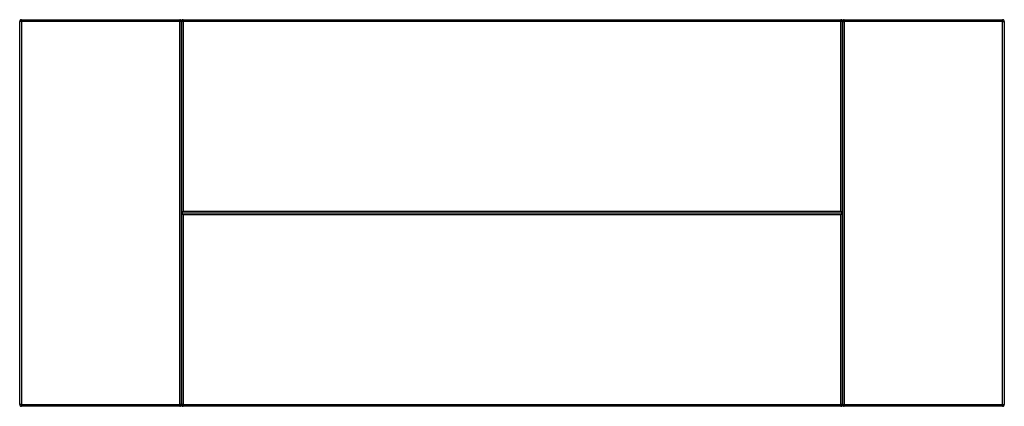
# Model space of a CAD drawing. Header units: millimetres. Extents: x -3845 to -1045, y -826 to 274.
import ezdxf

# ---------------------------------------------------------------- set-up
doc = ezdxf.new("R2010")
doc.units = ezdxf.units.MM
doc.layers.get('0').update_dxf_attribs({"true_color": 0x000000})

msp = doc.modelspace()

# ---------------------------------------------------------------- linework, layer by layer
at = {"linetype": 'Continuous', "lineweight": 25}
for points in [[(-3839.9, 274), (-3840, 274), (-3840.2, 273.9), (-3840.4, 273.9), (-3840.5, 273.9), (-3840.7, 273.9), (-3840.9, 273.9), (-3841, 273.8), (-3841.2, 273.8), (-3841.4, 273.7), (-3841.5, 273.7), (-3841.7, 273.6), (-3841.9, 273.5), (-3842, 273.5), (-3842.2, 273.4), (-3842.3, 273.3), (-3842.5, 273.2), (-3842.6, 273.1), (-3842.7, 273), (-3842.9, 272.9), (-3843, 272.8), (-3843.1, 272.7), (-3843.3, 272.6), (-3843.4, 272.5), (-3843.5, 272.4), (-3843.6, 272.2), (-3843.7, 272.1), (-3843.8, 272), (-3843.9, 271.8), (-3844, 271.7), (-3844.1, 271.6), (-3844.2, 271.4), (-3844.3, 271.3), (-3844.4, 271.1), (-3844.4, 270.9), (-3844.5, 270.8), (-3844.6, 270.6), (-3844.6, 270.5), (-3844.7, 270.3), (-3844.7, 270.1), (-3844.8, 270), (-3844.8, 269.8), (-3844.8, 269.6), (-3844.8, 269.5), (-3844.8, 269.3), (-3844.9, 269.1), (-3844.9, 269)], [(-3839.9, 269), (-3844.9, 269)], [(-3844.9, -821), (-3844.9, 269)], [(-3839.9, 274), (-3839.9, 269)], [(-3839.9, 274), (-3389.9, 274)], [(-3839.9, 269), (-3839.9, -821)], [(-3389.9, 269), (-3839.9, 269)], [(-3389.9, 274), (-3389.9, 269)], [(-3384.9, 269), (-3384.9, 269.1), (-3384.9, 269.3), (-3384.9, 269.5), (-3384.9, 269.6), (-3384.9, 269.8), (-3385, 270), (-3385, 270.1), (-3385.1, 270.3), (-3385.1, 270.5), (-3385.2, 270.6), (-3385.2, 270.8), (-3385.3, 270.9), (-3385.4, 271.1), (-3385.4, 271.3), (-3385.5, 271.4), (-3385.6, 271.6), (-3385.7, 271.7), (-3385.8, 271.8), (-3385.9, 272), (-3386, 272.1), (-3386.1, 272.2), (-3386.2, 272.4), (-3386.3, 272.5), (-3386.5, 272.6), (-3386.6, 272.7), (-3386.7, 272.8), (-3386.9, 272.9), (-3387, 273), (-3387.1, 273.1), (-3387.3, 273.2), (-3387.4, 273.3), (-3387.6, 273.4), (-3387.7, 273.5), (-3387.9, 273.5), (-3388, 273.6), (-3388.2, 273.7), (-3388.4, 273.7), (-3388.5, 273.8), (-3388.7, 273.8), (-3388.9, 273.9), (-3389, 273.9), (-3389.2, 273.9), (-3389.4, 273.9), (-3389.5, 273.9), (-3389.7, 274), (-3389.9, 274)], [(-3389.9, -821), (-3389.9, 269)], [(-3384.9, 269), (-3389.9, 269)], [(-3379.9, 274), (-3380, 274), (-3380.2, 273.9), (-3380.4, 273.9), (-3380.6, 273.9), (-3380.7, 273.9), (-3380.9, 273.9), (-3381.1, 273.8), (-3381.2, 273.8), (-3381.4, 273.7), (-3381.5, 273.7), (-3381.7, 273.6), (-3381.9, 273.5), (-3382, 273.5), (-3382.2, 273.4), (-3382.3, 273.3), (-3382.5, 273.2), (-3382.6, 273.1), (-3382.8, 273), (-3382.9, 272.9), (-3383, 272.8), (-3383.2, 272.7), (-3383.3, 272.6), (-3383.4, 272.5), (-3383.5, 272.4), (-3383.6, 272.2), (-3383.8, 272.1), (-3383.9, 272), (-3384, 271.8), (-3384.1, 271.7), (-3384.1, 271.6), (-3384.2, 271.4), (-3384.3, 271.3), (-3384.4, 271.1), (-3384.5, 270.9), (-3384.5, 270.8), (-3384.6, 270.6), (-3384.6, 270.5), (-3384.7, 270.3), (-3384.7, 270.1), (-3384.8, 270), (-3384.8, 269.8), (-3384.8, 269.6), (-3384.8, 269.5), (-3384.9, 269.3), (-3384.9, 269.1), (-3384.9, 269)], [(-3379.9, 269), (-3384.9, 269)], [(-3384.9, -276), (-3384.9, 269)], [(-3384.9, 269), (-3384.9, -821)], [(-3379.9, 269), (-3379.9, 274)], [(-3379.9, 274), (-1509.8, 274)], [(-1509.8, 269), (-3379.9, 269)], [(-3379.9, 269), (-3379.9, -271)], [(-1509.8, 269), (-1509.8, 274)], [(-1504.8, 269), (-1504.8, 269.1), (-1504.9, 269.3), (-1504.9, 269.5), (-1504.9, 269.6), (-1504.9, 269.8), (-1504.9, 270), (-1505, 270.1), (-1505, 270.3), (-1505.1, 270.5), (-1505.1, 270.6), (-1505.2, 270.8), (-1505.3, 270.9), (-1505.3, 271.1), (-1505.4, 271.3), (-1505.5, 271.4), (-1505.6, 271.6), (-1505.7, 271.7), (-1505.8, 271.8), (-1505.9, 272), (-1506, 272.1), (-1506.1, 272.2), (-1506.2, 272.4), (-1506.3, 272.5), (-1506.4, 272.6), (-1506.6, 272.7), (-1506.7, 272.8), (-1506.8, 272.9), (-1507, 273), (-1507.1, 273.1), (-1507.2, 273.2), (-1507.4, 273.3), (-1507.5, 273.4), (-1507.7, 273.5), (-1507.9, 273.5), (-1508, 273.6), (-1508.2, 273.7), (-1508.3, 273.7), (-1508.5, 273.8), (-1508.7, 273.8), (-1508.8, 273.9), (-1509, 273.9), (-1509.2, 273.9), (-1509.3, 273.9), (-1509.5, 273.9), (-1509.7, 274), (-1509.8, 274)], [(-1504.8, 269), (-1509.8, 269)], [(-1509.8, -271), (-1509.8, 269)], [(-1499.8, 274), (-1500, 274), (-1500.2, 273.9), (-1500.4, 273.9), (-1500.5, 273.9), (-1500.7, 273.9), (-1500.9, 273.9), (-1501, 273.8), (-1501.2, 273.8), (-1501.4, 273.7), (-1501.5, 273.7), (-1501.7, 273.6), (-1501.8, 273.5), (-1502, 273.5), (-1502.1, 273.4), (-1502.3, 273.3), (-1502.4, 273.2), (-1502.6, 273.1), (-1502.7, 273), (-1502.9, 272.9), (-1503, 272.8), (-1503.1, 272.7), (-1503.3, 272.6), (-1503.4, 272.5), (-1503.5, 272.4), (-1503.6, 272.2), (-1503.7, 272.1), (-1503.8, 272), (-1503.9, 271.8), (-1504, 271.7), (-1504.1, 271.6), (-1504.2, 271.4), (-1504.3, 271.3), (-1504.4, 271.1), (-1504.4, 270.9), (-1504.5, 270.8), (-1504.6, 270.6), (-1504.6, 270.5), (-1504.7, 270.3), (-1504.7, 270.1), (-1504.7, 270), (-1504.8, 269.8), (-1504.8, 269.6), (-1504.8, 269.5), (-1504.8, 269.3), (-1504.8, 269.1), (-1504.8, 269)], [(-1504.8, -821), (-1504.8, 269)], [(-1504.8, 269), (-1499.8, 269)], [(-1504.8, 269), (-1504.8, -276)], [(-1499.8, 269), (-1499.8, 274)], [(-1499.8, 274), (-1049.9, 274)], [(-1499.8, 269), (-1499.8, -821)], [(-1049.9, 269), (-1499.8, 269)], [(-1049.9, 269), (-1049.9, 274)], [(-1044.9, 269), (-1044.9, 269.1), (-1044.9, 269.3), (-1044.9, 269.5), (-1044.9, 269.6), (-1044.9, 269.8), (-1045, 270), (-1045, 270.1), (-1045, 270.3), (-1045.1, 270.5), (-1045.1, 270.6), (-1045.2, 270.8), (-1045.3, 270.9), (-1045.3, 271.1), (-1045.4, 271.3), (-1045.5, 271.4), (-1045.6, 271.6), (-1045.7, 271.7), (-1045.8, 271.8), (-1045.9, 272), (-1046, 272.1), (-1046.1, 272.2), (-1046.2, 272.4), (-1046.3, 272.5), (-1046.4, 272.6), (-1046.6, 272.7), (-1046.7, 272.8), (-1046.8, 272.9), (-1047, 273), (-1047.1, 273.1), (-1047.3, 273.2), (-1047.4, 273.3), (-1047.6, 273.4), (-1047.7, 273.5), (-1047.9, 273.5), (-1048, 273.6), (-1048.2, 273.7), (-1048.3, 273.7), (-1048.5, 273.8), (-1048.7, 273.8), (-1048.8, 273.9), (-1049, 273.9), (-1049.2, 273.9), (-1049.3, 273.9), (-1049.5, 273.9), (-1049.7, 274), (-1049.9, 274)], [(-1049.9, -821), (-1049.9, 269)], [(-1049.9, 269), (-1044.9, 269)], [(-1044.9, 269), (-1044.9, -821)], [(-3384.9, -276), (-3384.8, -275.9), (-3384.5, -275.7), (-3384, -275.2), (-3383.4, -274.6), (-3382.7, -273.8), (-3381.8, -273), (-3380.8, -272), (-3379.9, -271)], [(-3384.9, -276), (-1504.8, -276)], [(-3379.9, -281), (-3380.8, -280.1), (-3381.8, -279.1), (-3382.7, -278.3), (-3383.4, -277.5), (-3384, -276.9), (-3384.5, -276.4), (-3384.8, -276.1), (-3384.9, -276)], [(-3384.9, -821), (-3384.9, -276)], [(-3379.9, -271), (-1509.8, -271)], [(-1504.8, -276), (-1504.9, -276), (-1505.1, -275.7), (-1505.5, -275.4), (-1506, -274.9), (-1506.6, -274.3), (-1507.3, -273.5), (-1508.1, -272.8), (-1509, -271.9), (-1509.8, -271)], [(-1504.8, -276), (-1504.9, -276.1), (-1505.1, -276.3), (-1505.5, -276.7), (-1506, -277.2), (-1506.6, -277.8), (-1507.3, -278.5), (-1508.1, -279.3), (-1509, -280.2), (-1509.8, -281)], [(-1504.8, -276), (-1504.8, -821)], [(-1509.8, -281), (-3379.9, -281)], [(-3379.9, -281), (-3379.9, -821)], [(-1509.8, -821), (-1509.8, -281)], [(-3839.9, -821), (-3844.9, -821)], [(-3844.9, -821), (-3844.9, -821.2), (-3844.8, -821.4), (-3844.8, -821.6), (-3844.8, -821.7), (-3844.8, -821.9), (-3844.8, -822.1), (-3844.7, -822.2), (-3844.7, -822.4), (-3844.6, -822.6), (-3844.6, -822.7), (-3844.5, -822.9), (-3844.4, -823), (-3844.4, -823.2), (-3844.3, -823.3), (-3844.2, -823.5), (-3844.1, -823.6), (-3844, -823.8), (-3843.9, -823.9), (-3843.8, -824.1), (-3843.7, -824.2), (-3843.6, -824.3), (-3843.5, -824.5), (-3843.4, -824.6), (-3843.3, -824.7), (-3843.1, -824.8), (-3843, -824.9), (-3842.9, -825), (-3842.7, -825.1), (-3842.6, -825.2), (-3842.5, -825.3), (-3842.3, -825.4), (-3842.2, -825.5), (-3842, -825.6), (-3841.9, -825.6), (-3841.7, -825.7), (-3841.5, -825.8), (-3841.4, -825.8), (-3841.2, -825.9), (-3841, -825.9), (-3840.9, -825.9), (-3840.7, -826), (-3840.5, -826), (-3840.4, -826), (-3840.2, -826), (-3840, -826), (-3839.9, -826)], [(-3839.9, -821), (-3389.9, -821)], [(-3839.9, -821), (-3839.9, -826)], [(-3389.9, -826), (-3839.9, -826)], [(-3389.9, -826), (-3389.7, -826), (-3389.5, -826), (-3389.4, -826), (-3389.2, -826), (-3389, -826), (-3388.9, -825.9), (-3388.7, -825.9), (-3388.5, -825.9), (-3388.4, -825.8), (-3388.2, -825.8), (-3388, -825.7), (-3387.9, -825.6), (-3387.7, -825.6), (-3387.6, -825.5), (-3387.4, -825.4), (-3387.3, -825.3), (-3387.1, -825.2), (-3387, -825.1), (-3386.9, -825), (-3386.7, -824.9), (-3386.6, -824.8), (-3386.5, -824.7), (-3386.3, -824.6), (-3386.2, -824.5), (-3386.1, -824.3), (-3386, -824.2), (-3385.9, -824.1), (-3385.8, -823.9), (-3385.7, -823.8), (-3385.6, -823.6), (-3385.5, -823.5), (-3385.4, -823.3), (-3385.4, -823.2), (-3385.3, -823), (-3385.2, -822.9), (-3385.2, -822.7), (-3385.1, -822.6), (-3385.1, -822.4), (-3385, -822.2), (-3385, -822.1), (-3384.9, -821.9), (-3384.9, -821.7), (-3384.9, -821.6), (-3384.9, -821.4), (-3384.9, -821.2), (-3384.9, -821)], [(-3389.9, -821), (-3389.9, -826)], [(-3384.9, -821), (-3389.9, -821)], [(-3379.9, -821), (-3384.9, -821)], [(-3384.9, -821), (-3384.9, -821.2), (-3384.9, -821.4), (-3384.8, -821.6), (-3384.8, -821.7), (-3384.8, -821.9), (-3384.8, -822.1), (-3384.7, -822.2), (-3384.7, -822.4), (-3384.6, -822.6), (-3384.6, -822.7), (-3384.5, -822.9), (-3384.5, -823), (-3384.4, -823.2), (-3384.3, -823.3), (-3384.2, -823.5), (-3384.1, -823.6), (-3384.1, -823.8), (-3384, -823.9), (-3383.9, -824.1), (-3383.8, -824.2), (-3383.6, -824.3), (-3383.5, -824.5), (-3383.4, -824.6), (-3383.3, -824.7), (-3383.2, -824.8), (-3383, -824.9), (-3382.9, -825), (-3382.8, -825.1), (-3382.6, -825.2), (-3382.5, -825.3), (-3382.3, -825.4), (-3382.2, -825.5), (-3382, -825.6), (-3381.9, -825.6), (-3381.7, -825.7), (-3381.5, -825.8), (-3381.4, -825.8), (-3381.2, -825.9), (-3381.1, -825.9), (-3380.9, -825.9), (-3380.7, -826), (-3380.6, -826), (-3380.4, -826), (-3380.2, -826), (-3380, -826), (-3379.9, -826)], [(-3379.9, -821), (-1509.8, -821)], [(-3379.9, -826), (-3379.9, -821)], [(-1509.8, -826), (-3379.9, -826)], [(-1504.8, -821), (-1509.8, -821)], [(-1509.8, -821), (-1509.8, -826)], [(-1509.8, -826), (-1509.7, -826), (-1509.5, -826), (-1509.3, -826), (-1509.2, -826), (-1509, -826), (-1508.8, -825.9), (-1508.7, -825.9), (-1508.5, -825.9), (-1508.3, -825.8), (-1508.2, -825.8), (-1508, -825.7), (-1507.9, -825.6), (-1507.7, -825.6), (-1507.5, -825.5), (-1507.4, -825.4), (-1507.2, -825.3), (-1507.1, -825.2), (-1507, -825.1), (-1506.8, -825), (-1506.7, -824.9), (-1506.6, -824.8), (-1506.4, -824.7), (-1506.3, -824.6), (-1506.2, -824.5), (-1506.1, -824.3), (-1506, -824.2), (-1505.9, -824.1), (-1505.8, -823.9), (-1505.7, -823.8), (-1505.6, -823.6), (-1505.5, -823.5), (-1505.4, -823.3), (-1505.3, -823.2), (-1505.3, -823), (-1505.2, -822.9), (-1505.1, -822.7), (-1505.1, -822.6), (-1505, -822.4), (-1505, -822.2), (-1504.9, -822.1), (-1504.9, -821.9), (-1504.9, -821.7), (-1504.9, -821.6), (-1504.9, -821.4), (-1504.8, -821.2), (-1504.8, -821)], [(-1504.8, -821), (-1499.8, -821)], [(-1504.8, -821), (-1504.8, -821.2), (-1504.8, -821.4), (-1504.8, -821.6), (-1504.8, -821.7), (-1504.8, -821.9), (-1504.7, -822.1), (-1504.7, -822.2), (-1504.7, -822.4), (-1504.6, -822.6), (-1504.6, -822.7), (-1504.5, -822.9), (-1504.4, -823), (-1504.4, -823.2), (-1504.3, -823.3), (-1504.2, -823.5), (-1504.1, -823.6), (-1504, -823.8), (-1503.9, -823.9), (-1503.8, -824.1), (-1503.7, -824.2), (-1503.6, -824.3), (-1503.5, -824.5), (-1503.4, -824.6), (-1503.3, -824.7), (-1503.1, -824.8), (-1503, -824.9), (-1502.9, -825), (-1502.7, -825.1), (-1502.6, -825.2), (-1502.4, -825.3), (-1502.3, -825.4), (-1502.1, -825.5), (-1502, -825.6), (-1501.8, -825.6), (-1501.7, -825.7), (-1501.5, -825.8), (-1501.4, -825.8), (-1501.2, -825.9), (-1501, -825.9), (-1500.9, -825.9), (-1500.7, -826), (-1500.5, -826), (-1500.4, -826), (-1500.2, -826), (-1500, -826), (-1499.8, -826)], [(-1499.8, -826), (-1499.8, -821)], [(-1499.8, -821), (-1049.9, -821)], [(-1049.9, -826), (-1499.8, -826)], [(-1049.9, -826), (-1049.9, -821)], [(-1049.9, -821), (-1044.9, -821)], [(-1049.9, -826), (-1049.7, -826), (-1049.5, -826), (-1049.3, -826), (-1049.2, -826), (-1049, -826), (-1048.8, -825.9), (-1048.7, -825.9), (-1048.5, -825.9), (-1048.3, -825.8), (-1048.2, -825.8), (-1048, -825.7), (-1047.9, -825.6), (-1047.7, -825.6), (-1047.6, -825.5), (-1047.4, -825.4), (-1047.3, -825.3), (-1047.1, -825.2), (-1047, -825.1), (-1046.8, -825), (-1046.7, -824.9), (-1046.6, -824.8), (-1046.4, -824.7), (-1046.3, -824.6), (-1046.2, -824.5), (-1046.1, -824.3), (-1046, -824.2), (-1045.9, -824.1), (-1045.8, -823.9), (-1045.7, -823.8), (-1045.6, -823.6), (-1045.5, -823.5), (-1045.4, -823.3), (-1045.3, -823.2), (-1045.3, -823), (-1045.2, -822.9), (-1045.1, -822.7), (-1045.1, -822.6), (-1045, -822.4), (-1045, -822.2), (-1045, -822.1), (-1044.9, -821.9), (-1044.9, -821.7), (-1044.9, -821.6), (-1044.9, -821.4), (-1044.9, -821.2), (-1044.9, -821)]]:
    msp.add_lwpolyline(points, dxfattribs=at)

doc.saveas('drawing.dxf')
